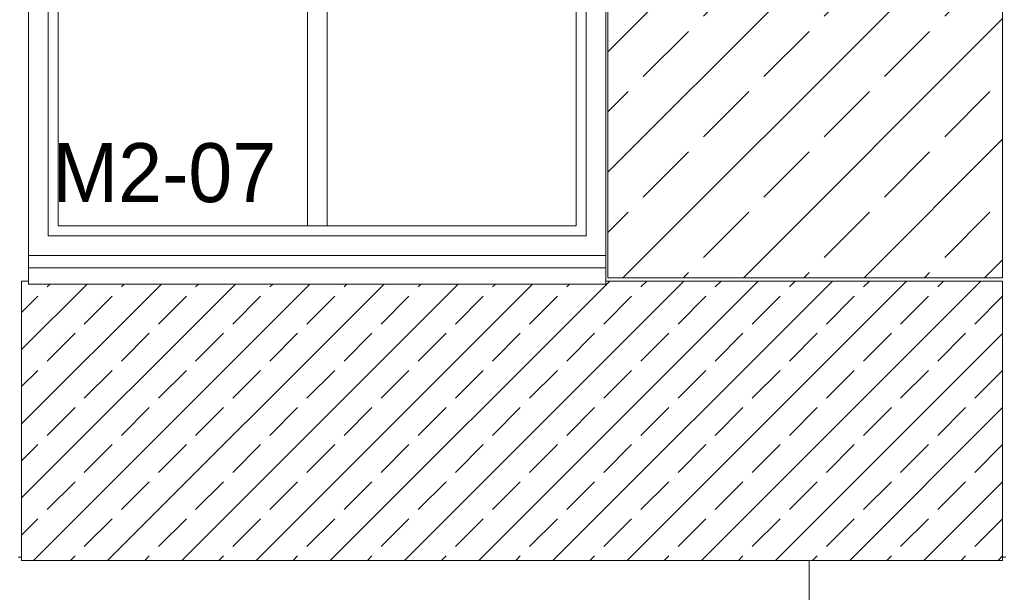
# Model space of a CAD drawing. Header units: millimetres. Extents: x 52659 to 1698020, y -10054 to 104697.
# Tile 185 of 256: x 197516 to 200518, y 12151 to 13897. Entities that reach past the tile are written whole.
import ezdxf

# ---------------------------------------------------------------- set-up
doc = ezdxf.new("R2010")
doc.units = ezdxf.units.MM
doc.header["$MEASUREMENT"] = 0
for name, color, linetype in [('02-04 CASSETTES CLAIRES', 7, 'Continuous'), ('02-04 CASSETTES FONCEES', 7, 'Continuous'), ('02-04 Mur.Construction', 7, 'Continuous'), ('05-02 Cotation 200ème 100ème.Cotations', 7, 'Continuous'), ('06-05 Etiquette.Texte', 7, 'Continuous'), ('08-01 2D Dessin général.2D', 7, 'Continuous'), ('Fenêtres ARCHICAD', 7, 'Continuous')]:
    doc.layers.add(name, color=color, linetype=linetype)
doc.styles.add('STYLE_GENERE_3', font='ARIALN.TTF')
doc.dimstyles.new('STYLE_GENERE__2', dxfattribs={"dimtxt": 200, "dimasz": 95, "dimexe": 0.18, "dimexo": 100, "dimgap": 0, "dimtad": 0, "dimlfac": 0.001, "dimzin": 0, "dimdsep": 46, "dimtxsty": 'STYLE_GENERE_3', "dimblk": 'ARROWHEAD_6', "dimblk1": 'ARROWHEAD_6', "dimblk2": 'ARROWHEAD_6', "dimcen": 0.09, "dimclrd": 7, "dimclre": 7, "dimclrt": 7, "dimazin": 0, "dimtfac": 1, "dimtdec": 4, "dimtmove": 0, "dimatfit": 3, "dimfxl": 1, "dimtolj": 1, "dimtzin": 0, "dimarcsym": 0})

# ---------------------------------------------------------------- blocks, each defined once
blk = doc.blocks.new('Élément de coupe_206_1', base_point=(131932.7, 5158.1))
at = {"layer": '02-04 Mur.Construction', "color": 7, "linetype": 'Continuous', "lineweight": 9}
for p, q in [((197542.7, 13146), (197542.7, 14408.1)), ((199302.7, 14408.1), (199302.7, 13146))]:
    blk.add_line(p, q, dxfattribs=at)
blk = doc.blocks.new('Élément de coupe_212_1', base_point=(131932.7, 5158.1))
at = {"layer": 'Fenêtres ARCHICAD', "color": 7, "linetype": 'Continuous', "lineweight": 5}
for p, q in [((197602.7, 13995.5), (197602.7, 13238.1)), ((197632.7, 13268.1), (197632.7, 13995.5)), ((198392.7, 13995.5), (198392.7, 13268.1)), ((198452.7, 13268.1), (198452.7, 13995.5)), ((199212.7, 13995.5), (199212.7, 13268.1)), ((199242.7, 13238.1), (199242.7, 13995.5)), ((198407.7, 13268.1), (197632.7, 13268.1)), ((198437.7, 13268.1), (198407.7, 13268.1)), ((199212.7, 13268.1), (198437.7, 13268.1)), ((197602.7, 13238.1), (199242.7, 13238.1)), ((197542.7, 13178.1), (199302.7, 13178.1)), ((197542.7, 13140.9), (197542.7, 13146)), ((197542.7, 13090.8), (197542.7, 13140.9)), ((199302.7, 13140.9), (197542.7, 13140.9)), ((199302.7, 13140.9), (199302.7, 13146)), ((199302.7, 13090.8), (199302.7, 13140.9)), ((199302.7, 13090.8), (197542.7, 13090.8))]:
    blk.add_line(p, q, dxfattribs=at)
blk = doc.blocks.new('Élément de coupe_235_1', base_point=(131932.7, 5158.1))
at = {"layer": '02-04 Mur.Construction', "color": 7, "linetype": 'Continuous', "lineweight": 9}
for p, q in [((197521.7, 12258.1), (197510.7, 12258.1)), ((200522.7, 12258.1), (200512.7, 12258.1))]:
    blk.add_line(p, q, dxfattribs=at)
blk = doc.blocks.new('Élément de coupe_457_1', base_point=(131932.7, 5158.1))
at = {"layer": '02-04 CASSETTES FONCEES', "color": 7, "linetype": 'Continuous', "lineweight": 9}
for p, q in [((197521.7, 13100.1), (197521.7, 12248.1)), ((197542.7, 13100.1), (197521.7, 13100.1)), ((197521.7, 12438.5), (198174, 13090.8)), ((197521.7, 12664.8), (197947.7, 13090.8)), ((197521.7, 12891.1), (197721.4, 13090.8)), ((197557.5, 12248.1), (198400.2, 13090.8)), ((197599.5, 13082.1), (197608.3, 13090.8)), ((197783.8, 12248.1), (198626.5, 13090.8)), ((197825.8, 13082.1), (197834.6, 13090.8)), ((198010, 12248.1), (198852.8, 13090.8)), ((198052.1, 13082.1), (198060.8, 13090.8)), ((198236.3, 12248.1), (199079.1, 13090.8)), ((198278.4, 13082.1), (198287.1, 13090.8)), ((198462.6, 12248.1), (199314.6, 13100.1)), ((198504.6, 13082.1), (198513.4, 13090.8)), ((198688.9, 12248.1), (199540.9, 13100.1)), ((198730.9, 13082.1), (198739.7, 13090.8)), ((198915.1, 12248.1), (199767.1, 13100.1)), ((198957.2, 13082.1), (198965.9, 13090.8)), ((199141.4, 12248.1), (199993.4, 13100.1)), ((199183.5, 13082.1), (199192.2, 13090.8)), ((200512.7, 13100.1), (199302.7, 13100.1)), ((199367.7, 12248.1), (200219.7, 13100.1)), ((199409.7, 13082.1), (199427.7, 13100.1)), ((199594, 12248.1), (200446, 13100.1)), ((199636, 13082.1), (199654, 13100.1)), ((199862.3, 13082.1), (199880.3, 13100.1)), ((200088.6, 13082.1), (200106.5, 13100.1)), ((200314.8, 13082.1), (200332.8, 13100.1)), ((200512.7, 12248.1), (200512.7, 13100.1)), ((197521.7, 13004.2), (197571.3, 13053.8)), ((197712.7, 12969), (197797.5, 13053.8)), ((197939, 12969), (198023.8, 13053.8)), ((198165.2, 12969), (198250.1, 13053.8)), ((198391.5, 12969), (198476.4, 13053.8)), ((198617.8, 12969), (198702.6, 13053.8)), ((198844.1, 12969), (198928.9, 13053.8)), ((199070.3, 12969), (199155.2, 13053.8)), ((199296.6, 12969), (199381.5, 13053.8)), ((199522.9, 12969), (199607.7, 13053.8)), ((199749.2, 12969), (199834, 13053.8)), ((199975.4, 12969), (200060.3, 13053.8)), ((200201.7, 12969), (200286.6, 13053.8)), ((200428, 12969), (200512.7, 13053.7)), ((197599.5, 12855.8), (197684.4, 12940.7)), ((197825.8, 12855.8), (197910.7, 12940.7)), ((198052.1, 12855.8), (198136.9, 12940.7)), ((198278.4, 12855.8), (198363.2, 12940.7)), ((198504.6, 12855.8), (198589.5, 12940.7)), ((198730.9, 12855.8), (198815.8, 12940.7)), ((198957.2, 12855.8), (199042, 12940.7)), ((199183.5, 12855.8), (199268.3, 12940.7)), ((199409.7, 12855.8), (199494.6, 12940.7)), ((199636, 12855.8), (199720.9, 12940.7)), ((199820.2, 12248.1), (200512.7, 12940.5)), ((199862.3, 12855.8), (199947.1, 12940.7)), ((200088.6, 12855.8), (200173.4, 12940.7)), ((200314.8, 12855.8), (200399.7, 12940.7)), ((197521.7, 12778), (197571.3, 12827.5)), ((197712.7, 12742.7), (197797.5, 12827.5)), ((197939, 12742.7), (198023.8, 12827.5)), ((198165.2, 12742.7), (198250.1, 12827.5)), ((198391.5, 12742.7), (198476.4, 12827.5)), ((198617.8, 12742.7), (198702.6, 12827.5)), ((198844.1, 12742.7), (198928.9, 12827.5)), ((199070.3, 12742.7), (199155.2, 12827.5)), ((199296.6, 12742.7), (199381.5, 12827.5)), ((199522.9, 12742.7), (199607.7, 12827.5)), ((199749.2, 12742.7), (199834, 12827.5)), ((199975.4, 12742.7), (200060.3, 12827.5)), ((200201.7, 12742.7), (200286.6, 12827.5)), ((200428, 12742.7), (200512.7, 12827.4)), ((197599.5, 12629.5), (197684.4, 12714.4)), ((197825.8, 12629.5), (197910.7, 12714.4)), ((198052.1, 12629.5), (198136.9, 12714.4)), ((198278.4, 12629.5), (198363.2, 12714.4)), ((198504.6, 12629.5), (198589.5, 12714.4)), ((198730.9, 12629.5), (198815.8, 12714.4)), ((198957.2, 12629.5), (199042, 12714.4)), ((199183.5, 12629.5), (199268.3, 12714.4)), ((199409.7, 12629.5), (199494.6, 12714.4)), ((199636, 12629.5), (199720.9, 12714.4)), ((199862.3, 12629.5), (199947.1, 12714.4)), ((200046.5, 12248.1), (200512.7, 12714.3)), ((200088.6, 12629.5), (200173.4, 12714.4)), ((200314.8, 12629.5), (200399.7, 12714.4)), ((197521.7, 12551.7), (197571.3, 12601.3)), ((197712.7, 12516.4), (197797.5, 12601.3)), ((197939, 12516.4), (198023.8, 12601.3)), ((198165.2, 12516.4), (198250.1, 12601.3)), ((198391.5, 12516.4), (198476.4, 12601.3)), ((198617.8, 12516.4), (198702.6, 12601.3)), ((198844.1, 12516.4), (198928.9, 12601.3)), ((199070.3, 12516.4), (199155.2, 12601.3)), ((199296.6, 12516.4), (199381.5, 12601.3)), ((199522.9, 12516.4), (199607.7, 12601.3)), ((199749.2, 12516.4), (199834, 12601.3)), ((199975.4, 12516.4), (200060.3, 12601.3)), ((200201.7, 12516.4), (200286.6, 12601.3)), ((200428, 12516.4), (200512.7, 12601.1)), ((197599.5, 12403.3), (197684.4, 12488.1)), ((197825.8, 12403.3), (197910.7, 12488.1)), ((198052.1, 12403.3), (198136.9, 12488.1)), ((198278.4, 12403.3), (198363.2, 12488.1)), ((198504.6, 12403.3), (198589.5, 12488.1)), ((198730.9, 12403.3), (198815.8, 12488.1)), ((198957.2, 12403.3), (199042, 12488.1)), ((199183.5, 12403.3), (199268.3, 12488.1)), ((199409.7, 12403.3), (199494.6, 12488.1)), ((199636, 12403.3), (199720.9, 12488.1)), ((199862.3, 12403.3), (199947.1, 12488.1)), ((200088.6, 12403.3), (200173.4, 12488.1)), ((200272.8, 12248.1), (200512.7, 12488)), ((200314.8, 12403.3), (200399.7, 12488.1)), ((197521.7, 12325.4), (197571.3, 12375)), ((197712.7, 12290.1), (197797.5, 12375)), ((197939, 12290.1), (198023.8, 12375)), ((198165.2, 12290.1), (198250.1, 12375)), ((198391.5, 12290.1), (198476.4, 12375)), ((198617.8, 12290.1), (198702.6, 12375)), ((198844.1, 12290.1), (198928.9, 12375)), ((199070.3, 12290.1), (199155.2, 12375)), ((199296.6, 12290.1), (199381.5, 12375)), ((199522.9, 12290.1), (199607.7, 12375)), ((199749.2, 12290.1), (199834, 12375)), ((199975.4, 12290.1), (200060.3, 12375)), ((200201.7, 12290.1), (200286.6, 12375)), ((200428, 12290.1), (200512.7, 12374.8)), ((197670.6, 12248.1), (197684.4, 12261.8)), ((197896.9, 12248.1), (197910.7, 12261.8)), ((198123.2, 12248.1), (198136.9, 12261.8)), ((198349.4, 12248.1), (198363.2, 12261.8)), ((198575.7, 12248.1), (198589.5, 12261.8)), ((198802, 12248.1), (198815.8, 12261.8)), ((199028.3, 12248.1), (199042, 12261.8)), ((199254.5, 12248.1), (199268.3, 12261.8)), ((199480.8, 12248.1), (199494.6, 12261.8)), ((199707.1, 12248.1), (199720.9, 12261.8)), ((199933.4, 12248.1), (199947.1, 12261.8)), ((200159.6, 12248.1), (200173.4, 12261.8)), ((200385.9, 12248.1), (200399.7, 12261.8)), ((200499.1, 12248.1), (200512.7, 12261.7)), ((197521.7, 12248.1), (200512.7, 12248.1))]:
    blk.add_line(p, q, dxfattribs=at)
blk = doc.blocks.new('Élément de coupe_461_1', base_point=(131932.7, 5158.1))
at = {"layer": '02-04 CASSETTES CLAIRES', "color": 7, "linetype": 'Continuous', "lineweight": 9}
for p, q in [((199308.8, 13431.8), (200274.9, 14397.9)), ((199308.8, 13799.5), (199907.2, 14397.9)), ((199308.8, 14167.2), (199539.5, 14397.9)), ((199308.8, 14351.1), (199355.6, 14397.9)), ((199308.8, 14397.9), (199308.8, 13110.1)), ((200512.7, 14397.9), (199308.8, 14397.9)), ((199600.7, 14275.3), (199723.3, 14397.9)), ((199968.4, 14275.3), (200091, 14397.9)), ((200336.1, 14275.3), (200458.7, 14397.9)), ((200512.7, 13110.1), (200512.7, 14397.9)), ((199354.7, 13110.1), (200512.7, 14268.1)), ((199416.8, 14091.4), (199554.7, 14229.3)), ((199784.5, 14091.4), (199922.4, 14229.3)), ((200152.2, 14091.4), (200290.1, 14229.3)), ((199308.8, 13983.4), (199370.9, 14045.5)), ((199600.7, 13907.6), (199738.5, 14045.5)), ((199968.4, 13907.6), (200106.2, 14045.5)), ((200336.1, 13907.6), (200473.9, 14045.5)), ((199722.4, 13110.1), (200512.7, 13900.4)), ((199416.8, 13723.7), (199554.7, 13861.6)), ((199784.5, 13723.7), (199922.4, 13861.6)), ((200152.2, 13723.7), (200290.1, 13861.6)), ((199308.8, 13615.7), (199370.9, 13677.8)), ((199600.7, 13539.9), (199738.5, 13677.8)), ((199968.4, 13539.9), (200106.2, 13677.8)), ((200336.1, 13539.9), (200473.9, 13677.8)), ((200090.1, 13110.1), (200512.7, 13532.7)), ((199416.8, 13356), (199554.7, 13493.9)), ((199784.5, 13356), (199922.4, 13493.9)), ((200152.2, 13356), (200290.1, 13493.9)), ((199308.8, 13248), (199370.9, 13310.1)), ((199600.7, 13172.2), (199738.5, 13310.1)), ((199968.4, 13172.2), (200106.2, 13310.1)), ((200336.1, 13172.2), (200473.9, 13310.1)), ((200457.8, 13110.1), (200512.7, 13165)), ((199538.5, 13110.1), (199554.7, 13126.2)), ((199906.2, 13110.1), (199922.4, 13126.2)), ((200273.9, 13110.1), (200290.1, 13126.2)), ((199308.8, 13110.1), (200512.7, 13110.1))]:
    blk.add_line(p, q, dxfattribs=at)
blk = doc.blocks.new('*D728', base_point=(131932.7, 5158.1))
at = {"layer": '05-02 Cotation 200ème 100ème.Cotations', "color": 7, "linetype": 'Continuous', "lineweight": 25, "transparency": 16777216}
for p, q in [((187874.4, 13160.1), (187974.4, 13060.1)), ((187874.4, 11412.6), (187974.4, 11312.6))]:
    blk.add_line(p, q, dxfattribs=at)
at = {"layer": '05-02 Cotation 200ème 100ème.Cotations', "color": 7, "linetype": 'Continuous', "lineweight": 13, "transparency": 16777216}
for p, q in [((188018.2, 13110.1), (187830.7, 13110.1)), ((187924.4, 12485.2), (187924.4, 13110.1)), ((187924.4, 11362.6), (187924.4, 11987.5)), ((188018.2, 11362.6), (187830.7, 11362.6))]:
    blk.add_line(p, q, dxfattribs=at)
at = {"layer": '05-02 Cotation 200ème 100ème.Cotations', "color": 7, "lineweight": 9, "transparency": 16777216, "insert": (188024.4, 12012.3), "char_height": 200, "attachment_point": 7, "rotation": 90, "style": 'STYLE_GENERE_3'}
blk.add_mtext('\\A1;1,75', dxfattribs=at)
blk = doc.blocks.new('ARROWHEAD_6')
at = {"color": 0, "linetype": 'Continuous', "lineweight": 0}
for p, q in [((-0.5, -0.5), (0.5, 0.5)), ((0, 0), (-1, 0))]:
    blk.add_line(p, q, dxfattribs=at)
blk = doc.blocks.new('*D729', base_point=(131932.7, 5158.1))
at = {"layer": '05-02 Cotation 200ème 100ème.Cotations', "color": 7, "linetype": 'Continuous', "lineweight": 25, "transparency": 16777216}
for p, q in [((187874.4, 14458.1), (187974.4, 14358.1)), ((187874.4, 13160.1), (187974.4, 13060.1))]:
    blk.add_line(p, q, dxfattribs=at)
at = {"layer": '05-02 Cotation 200ème 100ème.Cotations', "color": 7, "linetype": 'Continuous', "lineweight": 13, "transparency": 16777216}
for p, q in [((188018.2, 14408.1), (187830.7, 14408.1)), ((187924.4, 14007.9), (187924.4, 14408.1)), ((187924.4, 13110.1), (187924.4, 13510.2)), ((188018.2, 13110.1), (187830.7, 13110.1))]:
    blk.add_line(p, q, dxfattribs=at)
at = {"layer": '05-02 Cotation 200ème 100ème.Cotations', "color": 7, "lineweight": 9, "transparency": 16777216, "char_height": 200, "attachment_point": 7, "rotation": 90, "style": 'STYLE_GENERE_3'}
for s, insert in [('\\A1;0,40', (187881.6, 14381.8)), ('\\A1;1,30', (188024.4, 13535.1))]:
    blk.add_mtext(s, dxfattribs=dict(at, insert=insert))
blk = doc.blocks.new('*D744', base_point=(131932.7, 5158.1))
at = {"layer": '05-02 Cotation 200ème 100ème.Cotations', "color": 7, "linetype": 'Continuous', "lineweight": 25, "transparency": 16777216}
for p, q in [((165280.7, 14458.1), (165380.7, 14358.1)), ((165280.7, 11412.6), (165380.7, 11312.6))]:
    blk.add_line(p, q, dxfattribs=at)
at = {"layer": '05-02 Cotation 200ème 100ème.Cotations', "color": 7, "linetype": 'Continuous', "lineweight": 13, "transparency": 16777216}
for p, q in [((165424.5, 14408.1), (165237, 14408.1)), ((165330.7, 13134.2), (165330.7, 14408.1)), ((165330.7, 11362.6), (165330.7, 12636.5)), ((165424.5, 11362.6), (165237, 11362.6))]:
    blk.add_line(p, q, dxfattribs=at)
at = {"layer": '05-02 Cotation 200ème 100ème.Cotations', "color": 7, "lineweight": 9, "transparency": 16777216, "char_height": 200, "attachment_point": 7, "rotation": 90, "style": 'STYLE_GENERE_3'}
for s, insert in [('\\A1;0,40', (165287.9, 14381.8)), ('\\A1;3,05', (165430.7, 12661.3))]:
    blk.add_mtext(s, dxfattribs=dict(at, insert=insert))
blk = doc.blocks.new('*D764', base_point=(131932.7, 5158.1))
at = {"layer": '05-02 Cotation 200ème 100ème.Cotations', "color": 7, "linetype": 'Continuous', "lineweight": 25, "transparency": 16777216}
for p, q in [((135853.9, 14458.1), (135953.9, 14358.1)), ((135853.9, 11412.6), (135953.9, 11312.6))]:
    blk.add_line(p, q, dxfattribs=at)
at = {"layer": '05-02 Cotation 200ème 100ème.Cotations', "color": 7, "linetype": 'Continuous', "lineweight": 13, "transparency": 16777216}
for p, q in [((135997.7, 14408.1), (135810.2, 14408.1)), ((135903.9, 13134.2), (135903.9, 14408.1)), ((135903.9, 11362.6), (135903.9, 12636.5)), ((135997.7, 11362.6), (135810.2, 11362.6))]:
    blk.add_line(p, q, dxfattribs=at)
at = {"layer": '05-02 Cotation 200ème 100ème.Cotations', "color": 7, "lineweight": 9, "transparency": 16777216, "char_height": 200, "attachment_point": 7, "rotation": 90, "style": 'STYLE_GENERE_3'}
for s, insert in [('\\A1;0,40', (135861, 14381.8)), ('\\A1;3,05', (136003.9, 12661.3))]:
    blk.add_mtext(s, dxfattribs=dict(at, insert=insert))
blk = doc.blocks.new('Étiquette_25_1', base_point=(198010.2, 13268.1))
at = {"layer": '06-05 Etiquette.Texte', "color": 7, "linetype": 'Continuous', "lineweight": 9}
blk.add_line((198010.2, 13268.1), (198010.2, 13269.1), dxfattribs=at)
at = {"layer": '06-05 Etiquette.Texte', "color": 7, "lineweight": 9, "insert": (197615.4, 13520.7), "char_height": 180, "attachment_point": 1}
blk.add_mtext('\\A1;\\pt0,1000;M2-07{\\H0.66x;\\S^  ;\\S^  ;} ', dxfattribs=at)

msp = doc.modelspace()

# ---------------------------------------------------------------- linework, layer by layer
at = {"layer": '08-01 2D Dessin général.2D', "color": 7, "linetype": 'Continuous', "lineweight": 9}
msp.add_line((199922.668, 11378.072), (199922.668, 12248.072), dxfattribs=at)

# ---------------------------------------------------------------- block references
at = {"layer": '02-04 CASSETTES CLAIRES', "lineweight": 0}
msp.add_blockref('Élément de coupe_461_1', (131932.668, 5158.072), dxfattribs=at)
at = {"layer": '02-04 CASSETTES FONCEES', "lineweight": 0}
msp.add_blockref('Élément de coupe_457_1', (131932.668, 5158.072), dxfattribs=at)
at = {"layer": '02-04 Mur.Construction', "lineweight": 0}
for name in ['Élément de coupe_206_1', 'Élément de coupe_235_1']:
    msp.add_blockref(name, (131932.668, 5158.072), dxfattribs=at)
at = {"layer": '06-05 Etiquette.Texte', "color": 7, "linetype": 'Continuous', "lineweight": 9}
msp.add_blockref('Étiquette_25_1', (198010.168, 13268.072), dxfattribs=at)
at = {"layer": 'Fenêtres ARCHICAD', "lineweight": 0}
msp.add_blockref('Élément de coupe_212_1', (131932.668, 5158.072), dxfattribs=at)

# ---------------------------------------------------------------- dimensions: what is measured, and where the dimension line sits
at = {"layer": '05-02 Cotation 200ème 100ème.Cotations', "color": 7, "linetype": 'Continuous', "lineweight": 13}
for base, p1, p2, picture, middle in [((135903.901, 14408.072), (220897.887, 11362.595), (220602.668, 14408.072), '*D764', (135903.901, 12921.098)), ((165330.708, 14408.072), (220897.887, 11362.595), (220602.668, 14408.072), '*D744', (165330.708, 12921.098)), ((187924.443, 14408.072), (187327.961, 13110.072), (220602.668, 14408.072), '*D729', (187924.443, 13794.836)), ((187924.443, 13110.072), (220897.887, 11362.595), (187327.961, 13110.072), '*D728', (187924.443, 12272.098))]:
    dim = msp.add_linear_dim(base=base, p1=p1, p2=p2, angle=90, dimstyle='STYLE_GENERE__2', dxfattribs=at)
    dim.commit()
    dim.dimension.update_dxf_attribs({"geometry": picture, "text_midpoint": middle, "dimtype": 160, "text_rotation": 90})

doc.saveas('drawing.dxf')
